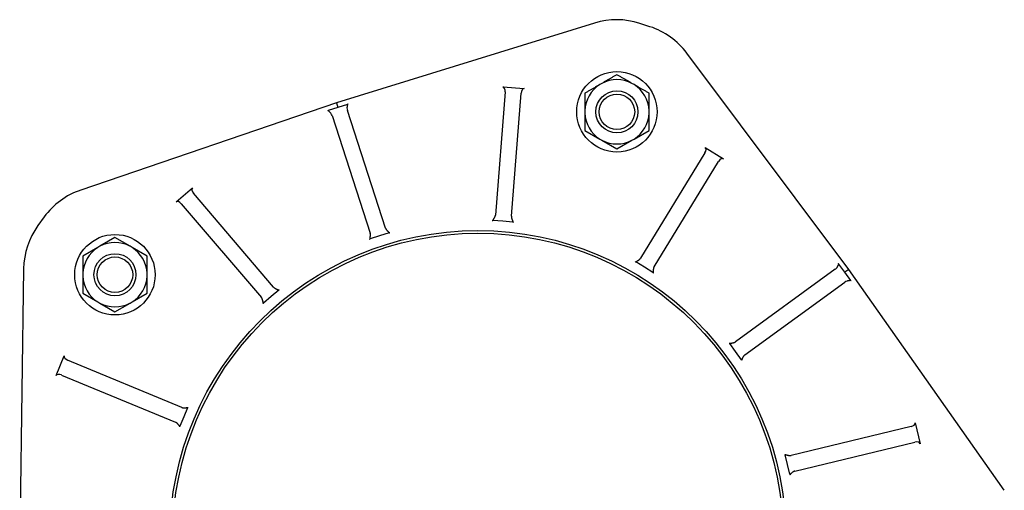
# Model space of a CAD drawing. Header units: millimetres. Extents: x 681 to 4927, y 238 to 1406.
# Tile 6 of 10: x 1231 to 1598, y 735 to 910. Entities that reach past the tile are written whole.
import ezdxf

# ---------------------------------------------------------------- set-up
doc = ezdxf.new("R2010")
doc.units = ezdxf.units.MM
doc.layers.add('DETAIL', color=2, linetype='Continuous')

msp = doc.modelspace()

# ---------------------------------------------------------------- linework, layer by layer
at = {"layer": 'DETAIL'}
for p, q in [((1445.48, 908.83), (1349.2, 879.08)), ((1466.21, 907.47), (1462.4, 908.7)), ((1540.38, 816.96), (1479.96, 897.62)), ((1448.27, 886.33), (1447.51, 885.89)), ((1460.26, 885.89), (1459.5, 886.33)), ((1412.15, 883.13), (1408.53, 837.22)), ((1411.29, 884.99), (1419.26, 884.36)), ((1414.51, 836.75), (1418.13, 882.66)), ((1441.89, 882.65), (1441.89, 876.16)), ((1465.88, 876.16), (1465.88, 882.65)), ((1349.2, 879.08), (1253.81, 846.55)), ((1349.2, 879.08), (1349.76, 877.34)), ((1353.36, 878.51), (1349.76, 877.34)), ((1349.76, 877.34), (1346.16, 876.17)), ((1367.53, 832.37), (1353.3, 876.16)), ((1441.89, 876.16), (1441.89, 875.28)), ((1441.89, 875.28), (1441.89, 868.8)), ((1465.88, 875.28), (1465.88, 876.16)), ((1465.88, 868.8), (1465.88, 875.28)), ((1347.59, 874.31), (1361.82, 830.51)), ((1441.89, 868.8), (1447.51, 865.55)), ((1460.26, 865.55), (1465.88, 868.8)), ((1447.51, 865.55), (1448.27, 865.11)), ((1448.27, 865.11), (1453.88, 861.87)), ((1453.88, 861.87), (1459.5, 865.11)), ((1459.5, 865.11), (1460.26, 865.55)), ((1486.72, 860.37), (1462.66, 821.11)), ((1486.8, 862.42), (1493.62, 858.24)), ((1467.77, 817.97), (1491.83, 857.24)), ((1289.4, 842.17), (1295.49, 847.36)), ((1325.79, 810.34), (1295.89, 845.35)), ((1291.32, 841.46), (1321.23, 806.44)), ((1240.2, 836.5), (1237.84, 833.27)), ((1411.36, 834.91), (1407.63, 835.2)), ((1415.09, 834.62), (1411.36, 834.91)), ((1368.88, 830.62), (1365.32, 829.46)), ((1266.58, 828.82), (1260.96, 825.58)), ((1272.2, 825.58), (1266.58, 828.82)), ((1365.32, 829.46), (1361.76, 828.3)), ((1260.2, 825.14), (1254.59, 821.9)), ((1260.96, 825.58), (1260.2, 825.14)), ((1272.96, 825.14), (1272.2, 825.58)), ((1278.57, 821.9), (1272.96, 825.14)), ((1254.59, 821.9), (1254.59, 815.41)), ((1278.57, 815.41), (1278.57, 821.9)), ((1464.13, 817.77), (1460.93, 819.72)), ((1232.5, 817.22), (1231.04, 716.45)), ((1467.32, 815.81), (1464.13, 817.77)), ((1535.35, 817.01), (1498.09, 789.94)), ((1538.9, 815.88), (1536.67, 818.95)), ((1540.38, 816.96), (1538.9, 815.88)), ((1541.12, 812.82), (1538.9, 815.88)), ((1598.43, 734.57), (1540.38, 816.96)), ((1254.59, 815.41), (1254.59, 814.54)), ((1254.59, 814.54), (1254.59, 808.05)), ((1278.57, 814.54), (1278.57, 815.41)), ((1278.57, 808.05), (1278.57, 814.54)), ((1501.62, 785.09), (1538.88, 812.16)), ((1327.71, 809.24), (1324.86, 806.81)), ((1254.59, 808.05), (1260.2, 804.81)), ((1260.2, 804.81), (1260.96, 804.37)), ((1272.2, 804.37), (1272.96, 804.81)), ((1272.96, 804.81), (1278.57, 808.05)), ((1324.86, 806.81), (1322.02, 804.37)), ((1260.96, 804.37), (1266.58, 801.12)), ((1266.58, 801.12), (1272.2, 804.37)), ((1498.17, 786.29), (1495.97, 789.32)), ((1500.37, 783.26), (1498.17, 786.29)), ((1244.61, 777.33), (1247.67, 784.72)), ((1291.48, 765.49), (1248.93, 783.11)), ((1246.64, 777.57), (1289.18, 759.95)), ((1293.69, 765.38), (1292.25, 761.92)), ((1292.25, 761.92), (1290.82, 758.46)), ((1563.69, 758.34), (1518.91, 747.59)), ((1565.19, 759.73), (1567.05, 751.95)), ((1520.31, 741.76), (1565.09, 752.51)), ((1517.58, 744.19), (1516.71, 747.83)), ((1518.46, 740.55), (1517.58, 744.19))]:
    msp.add_line(p, q, dxfattribs=at)
at = {"layer": 'DETAIL', "flags": 128}
for points in [[(1453.88, 889.57), (1453.63, 889.42), (1453.37, 889.28), (1453.12, 889.13), (1452.87, 888.99), (1452.63, 888.85), (1452.38, 888.71), (1452.14, 888.57), (1451.91, 888.43), (1451.67, 888.29), (1451.44, 888.16), (1451.2, 888.02), (1450.97, 887.89), (1450.74, 887.76), (1450.51, 887.63), (1450.29, 887.5), (1450.06, 887.36), (1449.84, 887.23), (1449.61, 887.1), (1449.39, 886.98), (1449.16, 886.85), (1448.94, 886.72), (1448.71, 886.59), (1448.49, 886.46), (1448.27, 886.33)], [(1459.5, 886.33), (1459.28, 886.46), (1459.05, 886.59), (1458.83, 886.72), (1458.6, 886.85), (1458.38, 886.98), (1458.16, 887.1), (1457.93, 887.23), (1457.71, 887.36), (1457.48, 887.5), (1457.25, 887.63), (1457.02, 887.76), (1456.79, 887.89), (1456.56, 888.02), (1456.33, 888.16), (1456.1, 888.29), (1455.86, 888.43), (1455.62, 888.57), (1455.38, 888.71), (1455.14, 888.85), (1454.89, 888.99), (1454.65, 889.13), (1454.39, 889.28), (1454.14, 889.42), (1453.88, 889.57)], [(1447.51, 885.89), (1447.28, 885.76), (1447.06, 885.63), (1446.83, 885.5), (1446.61, 885.37), (1446.39, 885.24), (1446.16, 885.11), (1445.94, 884.98), (1445.71, 884.85), (1445.48, 884.72), (1445.26, 884.59), (1445.03, 884.46), (1444.8, 884.33), (1444.57, 884.19), (1444.34, 884.06), (1444.1, 883.92), (1443.87, 883.79), (1443.63, 883.65), (1443.39, 883.51), (1443.14, 883.37), (1442.9, 883.23), (1442.65, 883.09), (1442.4, 882.94), (1442.15, 882.8), (1441.89, 882.65)], [(1465.88, 882.65), (1465.62, 882.8), (1465.37, 882.94), (1465.12, 883.09), (1464.87, 883.23), (1464.62, 883.37), (1464.38, 883.51), (1464.14, 883.65), (1463.9, 883.79), (1463.66, 883.92), (1463.43, 884.06), (1463.2, 884.19), (1462.97, 884.33), (1462.74, 884.46), (1462.51, 884.59), (1462.28, 884.72), (1462.06, 884.85), (1461.83, 884.98), (1461.61, 885.11), (1461.38, 885.24), (1461.16, 885.37), (1460.93, 885.5), (1460.71, 885.63), (1460.48, 885.76), (1460.26, 885.89)], [(1353.36, 878.51), (1353.36, 878.47), (1353.35, 878.43), (1353.34, 878.39), (1353.33, 878.35), (1353.32, 878.3), (1353.32, 878.25), (1353.3, 878.2), (1353.29, 878.15), (1353.28, 878.1), (1353.27, 878.04), (1353.26, 877.98), (1353.25, 877.93), (1353.24, 877.87), (1353.23, 877.81), (1353.22, 877.74), (1353.21, 877.68), (1353.2, 877.62), (1353.19, 877.55), (1353.18, 877.49), (1353.17, 877.42), (1353.16, 877.35), (1353.16, 877.28), (1353.15, 877.22), (1353.15, 877.15)], [(1353.57, 878.55), (1353.56, 878.55), (1353.55, 878.55), (1353.54, 878.54), (1353.53, 878.54), (1353.52, 878.54), (1353.52, 878.54), (1353.51, 878.54), (1353.5, 878.53), (1353.49, 878.53), (1353.48, 878.53), (1353.47, 878.53), (1353.46, 878.53), (1353.46, 878.52), (1353.45, 878.52), (1353.44, 878.52), (1353.43, 878.52), (1353.42, 878.52), (1353.41, 878.52), (1353.4, 878.51), (1353.4, 878.51), (1353.39, 878.51), (1353.38, 878.51), (1353.37, 878.51), (1353.36, 878.51)], [(1346.16, 876.17), (1346.15, 876.16), (1346.14, 876.16), (1346.14, 876.16), (1346.13, 876.15), (1346.12, 876.15), (1346.11, 876.14), (1346.11, 876.14), (1346.1, 876.14), (1346.09, 876.13), (1346.08, 876.13), (1346.07, 876.13), (1346.07, 876.12), (1346.06, 876.12), (1346.05, 876.11), (1346.04, 876.11), (1346.03, 876.11), (1346.03, 876.1), (1346.02, 876.1), (1346.01, 876.1), (1346, 876.1), (1345.99, 876.09), (1345.99, 876.09), (1345.98, 876.09), (1345.97, 876.08)], [(1347.13, 875.19), (1347.09, 875.25), (1347.04, 875.3), (1347, 875.35), (1346.95, 875.4), (1346.91, 875.45), (1346.86, 875.5), (1346.81, 875.55), (1346.77, 875.6), (1346.72, 875.64), (1346.67, 875.69), (1346.63, 875.73), (1346.58, 875.77), (1346.54, 875.81), (1346.5, 875.85), (1346.45, 875.89), (1346.41, 875.93), (1346.38, 875.96), (1346.34, 876), (1346.31, 876.03), (1346.27, 876.06), (1346.24, 876.09), (1346.21, 876.12), (1346.19, 876.14), (1346.16, 876.17)], [(1407.39, 835.22), (1407.4, 835.22), (1407.41, 835.22), (1407.42, 835.22), (1407.43, 835.22), (1407.44, 835.22), (1407.45, 835.22), (1407.46, 835.22), (1407.47, 835.22), (1407.48, 835.22), (1407.49, 835.22), (1407.5, 835.22), (1407.51, 835.21), (1407.52, 835.21), (1407.53, 835.21), (1407.54, 835.21), (1407.55, 835.21), (1407.56, 835.21), (1407.57, 835.21), (1407.58, 835.21), (1407.59, 835.21), (1407.6, 835.21), (1407.61, 835.21), (1407.62, 835.2), (1407.63, 835.2)], [(1407.63, 835.2), (1407.64, 835.26), (1407.66, 835.32), (1407.68, 835.37), (1407.71, 835.43), (1407.74, 835.48), (1407.78, 835.55), (1407.81, 835.61), (1407.86, 835.68), (1407.9, 835.75), (1407.95, 835.82), (1408, 835.9), (1408.05, 835.98), (1408.1, 836.06), (1408.15, 836.15), (1408.2, 836.24), (1408.25, 836.33), (1408.3, 836.42), (1408.34, 836.52), (1408.39, 836.62), (1408.43, 836.73), (1408.46, 836.85), (1408.49, 836.97), (1408.52, 837.09), (1408.53, 837.22)], [(1414.51, 836.75), (1414.51, 836.64), (1414.51, 836.53), (1414.52, 836.42), (1414.53, 836.3), (1414.55, 836.19), (1414.58, 836.08), (1414.61, 835.98), (1414.64, 835.87), (1414.67, 835.77), (1414.71, 835.67), (1414.75, 835.57), (1414.79, 835.48), (1414.83, 835.38), (1414.86, 835.3), (1414.9, 835.21), (1414.94, 835.13), (1414.97, 835.05), (1415, 834.98), (1415.03, 834.91), (1415.05, 834.85), (1415.07, 834.79), (1415.08, 834.73), (1415.09, 834.67), (1415.09, 834.62)], [(1415.09, 834.62), (1415.1, 834.62), (1415.11, 834.62), (1415.12, 834.61), (1415.13, 834.61), (1415.14, 834.61), (1415.15, 834.61), (1415.16, 834.61), (1415.17, 834.61), (1415.18, 834.61), (1415.19, 834.61), (1415.2, 834.61), (1415.21, 834.61), (1415.22, 834.61), (1415.23, 834.61), (1415.24, 834.61), (1415.25, 834.61), (1415.26, 834.61), (1415.27, 834.6), (1415.28, 834.6), (1415.29, 834.6), (1415.3, 834.6), (1415.31, 834.6), (1415.32, 834.6), (1415.33, 834.6)], [(1361.76, 828.3), (1361.75, 828.36), (1361.74, 828.42), (1361.74, 828.48), (1361.75, 828.54), (1361.75, 828.61), (1361.76, 828.68), (1361.77, 828.75), (1361.79, 828.83), (1361.8, 828.91), (1361.82, 829), (1361.83, 829.09), (1361.85, 829.18), (1361.86, 829.28), (1361.88, 829.38), (1361.89, 829.48), (1361.9, 829.58), (1361.91, 829.69), (1361.91, 829.79), (1361.91, 829.9), (1361.91, 830.02), (1361.9, 830.14), (1361.88, 830.26), (1361.86, 830.39), (1361.82, 830.51)], [(1367.53, 832.37), (1367.56, 832.26), (1367.61, 832.16), (1367.66, 832.06), (1367.72, 831.96), (1367.78, 831.87), (1367.84, 831.78), (1367.91, 831.69), (1367.98, 831.6), (1368.05, 831.52), (1368.12, 831.44), (1368.19, 831.37), (1368.27, 831.29), (1368.34, 831.22), (1368.41, 831.16), (1368.47, 831.09), (1368.54, 831.03), (1368.6, 830.97), (1368.65, 830.92), (1368.7, 830.87), (1368.75, 830.82), (1368.79, 830.77), (1368.82, 830.72), (1368.85, 830.67), (1368.88, 830.62)], [(1368.88, 830.62), (1368.89, 830.62), (1368.9, 830.62), (1368.91, 830.63), (1368.91, 830.63), (1368.92, 830.63), (1368.93, 830.64), (1368.94, 830.64), (1368.95, 830.64), (1368.96, 830.65), (1368.97, 830.65), (1368.98, 830.65), (1368.99, 830.66), (1369, 830.66), (1369.01, 830.66), (1369.02, 830.66), (1369.03, 830.67), (1369.04, 830.67), (1369.05, 830.67), (1369.06, 830.68), (1369.07, 830.68), (1369.08, 830.68), (1369.08, 830.69), (1369.09, 830.69), (1369.1, 830.69)], [(1361.53, 828.23), (1361.54, 828.24), (1361.55, 828.24), (1361.56, 828.24), (1361.57, 828.24), (1361.58, 828.25), (1361.59, 828.25), (1361.6, 828.25), (1361.61, 828.26), (1361.62, 828.26), (1361.62, 828.26), (1361.63, 828.27), (1361.64, 828.27), (1361.65, 828.27), (1361.66, 828.27), (1361.67, 828.28), (1361.68, 828.28), (1361.69, 828.28), (1361.7, 828.29), (1361.71, 828.29), (1361.72, 828.29), (1361.73, 828.3), (1361.74, 828.3), (1361.75, 828.3), (1361.76, 828.3)], [(1460.73, 819.85), (1460.74, 819.84), (1460.75, 819.84), (1460.76, 819.83), (1460.77, 819.83), (1460.77, 819.82), (1460.78, 819.82), (1460.79, 819.81), (1460.8, 819.81), (1460.81, 819.8), (1460.82, 819.8), (1460.83, 819.79), (1460.83, 819.78), (1460.84, 819.78), (1460.85, 819.77), (1460.86, 819.77), (1460.87, 819.76), (1460.88, 819.76), (1460.88, 819.75), (1460.89, 819.75), (1460.9, 819.74), (1460.91, 819.74), (1460.92, 819.73), (1460.93, 819.73), (1460.93, 819.72)], [(1460.93, 819.72), (1460.97, 819.77), (1461.01, 819.81), (1461.06, 819.85), (1461.11, 819.88), (1461.16, 819.92), (1461.22, 819.96), (1461.28, 820), (1461.35, 820.04), (1461.43, 820.08), (1461.5, 820.13), (1461.58, 820.17), (1461.66, 820.22), (1461.75, 820.27), (1461.83, 820.33), (1461.91, 820.38), (1462, 820.44), (1462.08, 820.5), (1462.17, 820.57), (1462.25, 820.64), (1462.34, 820.72), (1462.42, 820.81), (1462.5, 820.9), (1462.58, 821), (1462.66, 821.11)], [(1467.77, 817.97), (1467.72, 817.88), (1467.67, 817.78), (1467.62, 817.67), (1467.59, 817.57), (1467.55, 817.46), (1467.53, 817.35), (1467.5, 817.24), (1467.48, 817.13), (1467.47, 817.03), (1467.45, 816.92), (1467.44, 816.82), (1467.43, 816.71), (1467.43, 816.61), (1467.42, 816.52), (1467.42, 816.43), (1467.41, 816.34), (1467.41, 816.26), (1467.4, 816.18), (1467.39, 816.11), (1467.38, 816.04), (1467.37, 815.98), (1467.36, 815.92), (1467.34, 815.86), (1467.32, 815.81)], [(1467.32, 815.81), (1467.33, 815.8), (1467.33, 815.8), (1467.34, 815.79), (1467.35, 815.79), (1467.36, 815.78), (1467.37, 815.78), (1467.38, 815.77), (1467.38, 815.77), (1467.39, 815.76), (1467.4, 815.76), (1467.41, 815.75), (1467.42, 815.75), (1467.43, 815.74), (1467.44, 815.74), (1467.44, 815.73), (1467.45, 815.73), (1467.46, 815.72), (1467.47, 815.72), (1467.48, 815.71), (1467.49, 815.71), (1467.5, 815.7), (1467.5, 815.7), (1467.51, 815.69), (1467.52, 815.69)], [(1536.04, 817.72), (1536.08, 817.78), (1536.12, 817.84), (1536.16, 817.9), (1536.19, 817.96), (1536.22, 818.02), (1536.26, 818.07), (1536.29, 818.13), (1536.32, 818.19), (1536.35, 818.25), (1536.37, 818.31), (1536.4, 818.36), (1536.43, 818.42), (1536.45, 818.47), (1536.48, 818.53), (1536.5, 818.58), (1536.52, 818.63), (1536.54, 818.68), (1536.57, 818.72), (1536.58, 818.76), (1536.6, 818.81), (1536.62, 818.84), (1536.64, 818.88), (1536.66, 818.91), (1536.67, 818.95)], [(1536.67, 818.95), (1536.67, 818.95), (1536.66, 818.96), (1536.65, 818.96), (1536.65, 818.97), (1536.64, 818.98), (1536.64, 818.98), (1536.63, 818.99), (1536.62, 819), (1536.62, 819), (1536.61, 819.01), (1536.61, 819.01), (1536.6, 819.02), (1536.59, 819.03), (1536.59, 819.03), (1536.58, 819.04), (1536.58, 819.05), (1536.57, 819.05), (1536.57, 819.06), (1536.56, 819.07), (1536.56, 819.07), (1536.55, 819.08), (1536.54, 819.09), (1536.54, 819.1), (1536.53, 819.1)], [(1541.12, 812.82), (1541.09, 812.81), (1541.05, 812.81), (1541.01, 812.8), (1540.96, 812.8), (1540.92, 812.79), (1540.87, 812.79), (1540.82, 812.78), (1540.77, 812.77), (1540.71, 812.77), (1540.65, 812.76), (1540.6, 812.75), (1540.54, 812.75), (1540.48, 812.74), (1540.42, 812.73), (1540.35, 812.72), (1540.29, 812.71), (1540.23, 812.7), (1540.16, 812.69), (1540.1, 812.68), (1540.03, 812.67), (1539.96, 812.65), (1539.9, 812.64), (1539.83, 812.62), (1539.76, 812.6)], [(1541.23, 812.64), (1541.22, 812.65), (1541.22, 812.65), (1541.21, 812.66), (1541.21, 812.67), (1541.2, 812.68), (1541.2, 812.68), (1541.2, 812.69), (1541.19, 812.7), (1541.19, 812.71), (1541.18, 812.71), (1541.18, 812.72), (1541.17, 812.73), (1541.17, 812.74), (1541.16, 812.74), (1541.16, 812.75), (1541.16, 812.76), (1541.15, 812.77), (1541.15, 812.77), (1541.14, 812.78), (1541.14, 812.79), (1541.14, 812.8), (1541.13, 812.8), (1541.13, 812.81), (1541.12, 812.82)], [(1325.79, 810.34), (1325.87, 810.26), (1325.95, 810.18), (1326.03, 810.1), (1326.12, 810.04), (1326.22, 809.97), (1326.31, 809.91), (1326.41, 809.86), (1326.5, 809.8), (1326.6, 809.76), (1326.7, 809.71), (1326.79, 809.67), (1326.89, 809.63), (1326.98, 809.59), (1327.07, 809.56), (1327.16, 809.52), (1327.24, 809.49), (1327.31, 809.46), (1327.39, 809.43), (1327.45, 809.4), (1327.51, 809.37), (1327.57, 809.34), (1327.62, 809.31), (1327.67, 809.28), (1327.71, 809.24)], [(1327.71, 809.24), (1327.72, 809.24), (1327.73, 809.25), (1327.73, 809.26), (1327.74, 809.26), (1327.75, 809.27), (1327.75, 809.28), (1327.76, 809.28), (1327.77, 809.29), (1327.78, 809.3), (1327.78, 809.3), (1327.79, 809.31), (1327.8, 809.31), (1327.81, 809.32), (1327.81, 809.33), (1327.82, 809.33), (1327.83, 809.34), (1327.84, 809.35), (1327.84, 809.35), (1327.85, 809.36), (1327.86, 809.37), (1327.87, 809.37), (1327.88, 809.38), (1327.88, 809.39), (1327.89, 809.39)], [(1322.02, 804.37), (1321.99, 804.42), (1321.96, 804.48), (1321.94, 804.53), (1321.92, 804.59), (1321.9, 804.65), (1321.88, 804.72), (1321.86, 804.79), (1321.84, 804.87), (1321.83, 804.95), (1321.81, 805.04), (1321.79, 805.13), (1321.77, 805.22), (1321.74, 805.32), (1321.72, 805.41), (1321.69, 805.51), (1321.66, 805.61), (1321.63, 805.71), (1321.59, 805.81), (1321.55, 805.91), (1321.5, 806.02), (1321.45, 806.13), (1321.38, 806.23), (1321.31, 806.34), (1321.23, 806.44)], [(1321.83, 804.22), (1321.84, 804.23), (1321.85, 804.23), (1321.86, 804.24), (1321.87, 804.25), (1321.87, 804.25), (1321.88, 804.26), (1321.89, 804.27), (1321.9, 804.27), (1321.9, 804.28), (1321.91, 804.29), (1321.92, 804.29), (1321.93, 804.3), (1321.93, 804.31), (1321.94, 804.31), (1321.95, 804.32), (1321.96, 804.32), (1321.96, 804.33), (1321.97, 804.34), (1321.98, 804.34), (1321.99, 804.35), (1321.99, 804.36), (1322, 804.36), (1322.01, 804.37), (1322.02, 804.37)], [(1495.97, 789.32), (1496.02, 789.35), (1496.08, 789.37), (1496.13, 789.39), (1496.19, 789.41), (1496.26, 789.42), (1496.33, 789.43), (1496.4, 789.44), (1496.48, 789.46), (1496.57, 789.47), (1496.65, 789.48), (1496.74, 789.49), (1496.84, 789.51), (1496.93, 789.52), (1497.03, 789.54), (1497.13, 789.56), (1497.23, 789.58), (1497.33, 789.6), (1497.43, 789.63), (1497.54, 789.67), (1497.65, 789.71), (1497.76, 789.75), (1497.87, 789.81), (1497.99, 789.87), (1498.09, 789.94)], [(1495.83, 789.52), (1495.84, 789.51), (1495.84, 789.5), (1495.85, 789.49), (1495.86, 789.48), (1495.86, 789.48), (1495.87, 789.47), (1495.87, 789.46), (1495.88, 789.45), (1495.89, 789.44), (1495.89, 789.43), (1495.9, 789.43), (1495.9, 789.42), (1495.91, 789.41), (1495.92, 789.4), (1495.92, 789.39), (1495.93, 789.39), (1495.93, 789.38), (1495.94, 789.37), (1495.94, 789.36), (1495.95, 789.35), (1495.95, 789.35), (1495.96, 789.34), (1495.97, 789.33), (1495.97, 789.32)], [(1501.62, 785.09), (1501.53, 785.02), (1501.45, 784.95), (1501.37, 784.87), (1501.29, 784.78), (1501.22, 784.7), (1501.15, 784.61), (1501.09, 784.52), (1501.03, 784.42), (1500.98, 784.33), (1500.92, 784.24), (1500.87, 784.15), (1500.83, 784.05), (1500.78, 783.97), (1500.74, 783.88), (1500.7, 783.8), (1500.66, 783.72), (1500.63, 783.64), (1500.59, 783.57), (1500.56, 783.51), (1500.52, 783.45), (1500.49, 783.4), (1500.45, 783.35), (1500.41, 783.31), (1500.37, 783.26)], [(1500.37, 783.26), (1500.38, 783.26), (1500.38, 783.25), (1500.39, 783.24), (1500.4, 783.23), (1500.4, 783.23), (1500.41, 783.22), (1500.41, 783.21), (1500.42, 783.2), (1500.43, 783.19), (1500.43, 783.19), (1500.44, 783.18), (1500.44, 783.17), (1500.45, 783.16), (1500.46, 783.15), (1500.46, 783.15), (1500.47, 783.14), (1500.47, 783.13), (1500.48, 783.12), (1500.48, 783.11), (1500.49, 783.11), (1500.5, 783.1), (1500.5, 783.09), (1500.51, 783.08), (1500.51, 783.07)], [(1291.48, 765.49), (1291.58, 765.45), (1291.69, 765.42), (1291.8, 765.39), (1291.91, 765.37), (1292.02, 765.36), (1292.13, 765.34), (1292.24, 765.34), (1292.35, 765.34), (1292.46, 765.34), (1292.57, 765.34), (1292.67, 765.35), (1292.78, 765.35), (1292.87, 765.36), (1292.97, 765.37), (1293.06, 765.38), (1293.15, 765.39), (1293.23, 765.4), (1293.31, 765.4), (1293.38, 765.41), (1293.45, 765.41), (1293.51, 765.41), (1293.57, 765.4), (1293.63, 765.39), (1293.69, 765.38)], [(1293.69, 765.38), (1293.69, 765.39), (1293.69, 765.4), (1293.7, 765.41), (1293.7, 765.42), (1293.7, 765.43), (1293.71, 765.43), (1293.71, 765.44), (1293.72, 765.45), (1293.72, 765.46), (1293.72, 765.47), (1293.73, 765.48), (1293.73, 765.49), (1293.73, 765.5), (1293.74, 765.51), (1293.74, 765.52), (1293.74, 765.53), (1293.75, 765.54), (1293.75, 765.55), (1293.76, 765.55), (1293.76, 765.56), (1293.76, 765.57), (1293.77, 765.58), (1293.77, 765.59), (1293.78, 765.6)], [(1290.82, 758.46), (1290.77, 758.49), (1290.72, 758.53), (1290.68, 758.56), (1290.63, 758.61), (1290.59, 758.66), (1290.54, 758.71), (1290.49, 758.77), (1290.44, 758.83), (1290.39, 758.89), (1290.33, 758.96), (1290.27, 759.03), (1290.21, 759.1), (1290.15, 759.18), (1290.08, 759.25), (1290.01, 759.33), (1289.94, 759.4), (1289.87, 759.48), (1289.79, 759.55), (1289.71, 759.62), (1289.62, 759.69), (1289.52, 759.76), (1289.41, 759.83), (1289.3, 759.89), (1289.18, 759.95)], [(1290.73, 758.24), (1290.73, 758.25), (1290.74, 758.26), (1290.74, 758.27), (1290.74, 758.28), (1290.75, 758.29), (1290.75, 758.3), (1290.75, 758.31), (1290.76, 758.32), (1290.76, 758.33), (1290.77, 758.34), (1290.77, 758.35), (1290.77, 758.35), (1290.78, 758.36), (1290.78, 758.37), (1290.79, 758.38), (1290.79, 758.39), (1290.79, 758.4), (1290.8, 758.41), (1290.8, 758.42), (1290.81, 758.43), (1290.81, 758.44), (1290.81, 758.44), (1290.82, 758.45), (1290.82, 758.46)], [(1516.66, 748.06), (1516.66, 748.05), (1516.66, 748.04), (1516.66, 748.03), (1516.66, 748.02), (1516.67, 748.01), (1516.67, 748), (1516.67, 747.99), (1516.67, 747.98), (1516.68, 747.97), (1516.68, 747.96), (1516.68, 747.95), (1516.68, 747.94), (1516.69, 747.93), (1516.69, 747.92), (1516.69, 747.91), (1516.69, 747.9), (1516.69, 747.89), (1516.7, 747.88), (1516.7, 747.88), (1516.7, 747.87), (1516.7, 747.86), (1516.7, 747.85), (1516.71, 747.84), (1516.71, 747.83)], [(1516.71, 747.83), (1516.77, 747.83), (1516.83, 747.83), (1516.88, 747.83), (1516.95, 747.82), (1517.01, 747.81), (1517.08, 747.79), (1517.15, 747.78), (1517.23, 747.76), (1517.31, 747.74), (1517.4, 747.71), (1517.49, 747.69), (1517.58, 747.67), (1517.67, 747.64), (1517.77, 747.62), (1517.87, 747.6), (1517.97, 747.58), (1518.07, 747.57), (1518.18, 747.56), (1518.29, 747.55), (1518.41, 747.54), (1518.53, 747.54), (1518.65, 747.55), (1518.78, 747.57), (1518.91, 747.59)], [(1520.31, 741.76), (1520.2, 741.73), (1520.09, 741.69), (1519.99, 741.65), (1519.89, 741.6), (1519.79, 741.55), (1519.69, 741.49), (1519.6, 741.43), (1519.51, 741.37), (1519.42, 741.3), (1519.34, 741.24), (1519.26, 741.17), (1519.18, 741.1), (1519.1, 741.04), (1519.03, 740.97), (1518.96, 740.91), (1518.9, 740.85), (1518.83, 740.8), (1518.78, 740.75), (1518.72, 740.7), (1518.67, 740.66), (1518.61, 740.63), (1518.56, 740.6), (1518.51, 740.57), (1518.46, 740.55)], [(1518.46, 740.55), (1518.46, 740.54), (1518.46, 740.53), (1518.46, 740.52), (1518.47, 740.51), (1518.47, 740.5), (1518.47, 740.49), (1518.47, 740.48), (1518.48, 740.47), (1518.48, 740.46), (1518.48, 740.45), (1518.48, 740.44), (1518.49, 740.43), (1518.49, 740.42), (1518.49, 740.41), (1518.49, 740.4), (1518.5, 740.39), (1518.5, 740.38), (1518.5, 740.37), (1518.5, 740.36), (1518.51, 740.35), (1518.51, 740.34), (1518.51, 740.34), (1518.51, 740.33), (1518.51, 740.32)]]:
    msp.add_lwpolyline(points, dxfattribs=at)
at = {"layer": 'DETAIL'}
for centre, radius in [((1453.88, 875.72), 15), ((1453.88, 875.72), 7.85), ((1453.88, 875.72), 6.63), ((1402.04, 716.45), 115), ((1402.04, 716.45), 114), ((1266.58, 814.97), 15), ((1266.58, 814.97), 7.85), ((1266.58, 814.97), 6.63)]:
    msp.add_circle(centre, radius, dxfattribs=at)
for centre, radius, start, end in [((1453.75, 882.07), 28, 72, 107.1683), ((1457.55, 880.84), 28, 36.8317, 72), ((1453.88, 875.72), 12, 122.0956, 177.9044), ((1453.88, 875.72), 12, 62.0956, 117.9044), ((1453.88, 875.72), 12, 2.0956, 57.9044), ((1453.88, 875.72), 12, 182.0956, 237.9044), ((1453.88, 875.72), 12, 302.0956, 357.9044), ((1453.88, 875.72), 12, 242.0956, 297.9044), ((1262.85, 820.05), 28, 108.8317, 144), ((1260.5, 816.81), 28, 144, 179.1683), ((1266.58, 814.97), 12, 62.0956, 117.9044), ((1266.58, 814.97), 12, 122.0956, 177.9044), ((1266.58, 814.97), 12, 2.0956, 57.9044), ((1266.58, 814.97), 12, 182.0956, 237.9044), ((1266.58, 814.97), 12, 302.0956, 357.9044), ((1266.58, 814.97), 12, 242.0956, 297.9044)]:
    msp.add_arc(centre, radius, start, end, dxfattribs=at)
for centre, major_axis, start_param, end_param in [((1411.15, 883.21), (0.14, 1.78), 4.712389, 6.283185), ((1419.12, 882.58), (0.14, 1.78), 0, 1.570796), ((1346.64, 874), (-0.55, 1.7), 4.712389, 5.2938), ((1354.25, 876.47), (-0.55, 1.7), 0.989385, 1.570796), ((1485.86, 860.9), (0.93, 1.52), 4.712389, 6.283185), ((1492.68, 856.72), (0.93, 1.52), 0, 1.570796), ((1296.65, 846), (-1.16, 1.36), 0, 1.570796), ((1290.56, 840.81), (-1.16, 1.36), 4.712389, 6.283185), ((1534.76, 817.82), (1.44, 1.05), 4.712389, 5.2938), ((1539.46, 811.35), (1.44, 1.05), 0.989385, 1.570796), ((1249.32, 784.04), (-1.65, 0.68), 0, 1.570796), ((1246.25, 776.65), (-1.65, 0.68), 4.712389, 6.283185), ((1563.45, 759.31), (1.74, 0.42), 4.712389, 6.283185), ((1565.32, 751.53), (1.74, 0.42), 0, 1.570796)]:
    msp.add_ellipse(centre, major_axis=major_axis, ratio=0.560365, start_param=start_param, end_param=end_param, dxfattribs=at)

doc.saveas('drawing.dxf')
